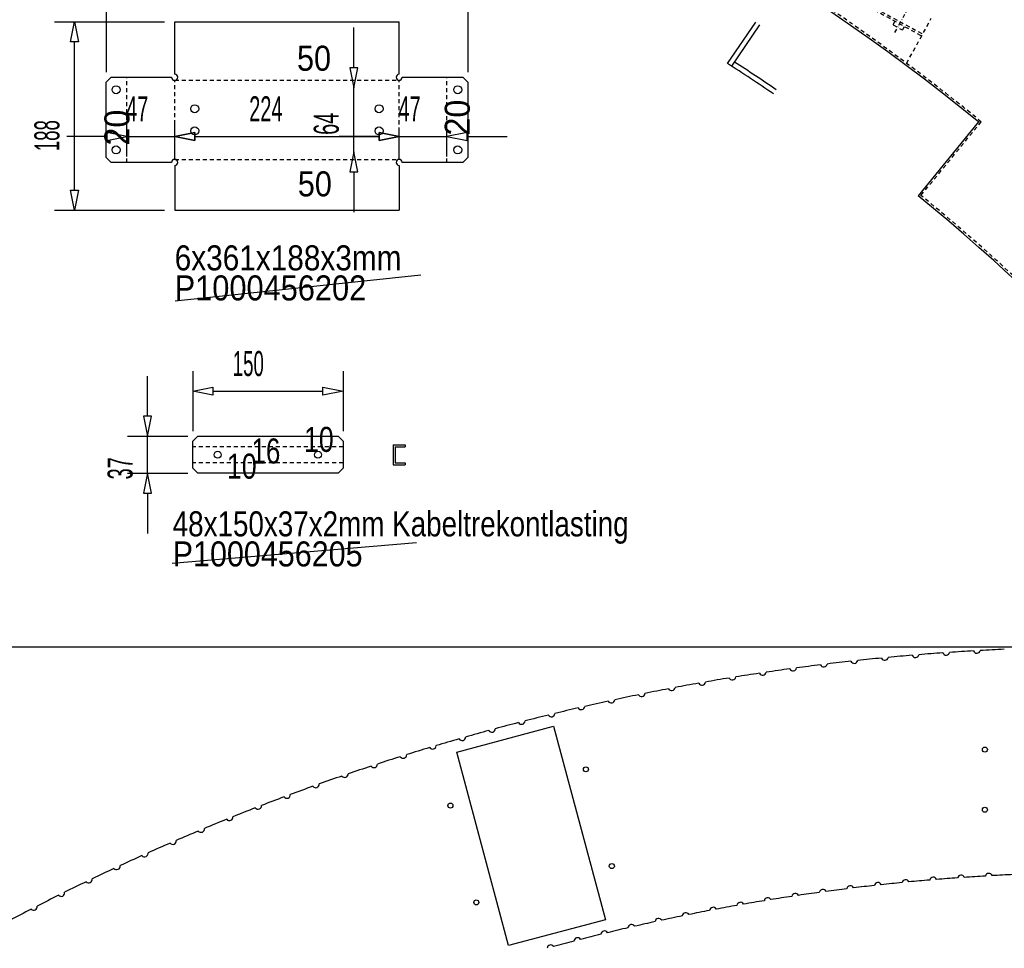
# Model space of a CAD drawing. Extents: x -12664 to -8584, y 4186 to 7036.
# Tile 23 of 35: x -10237 to -9254, y 5260 to 6186. Entities that reach past the tile are written whole.
import ezdxf
from ezdxf.enums import TextEntityAlignment as Align

# ---------------------------------------------------------------- set-up
doc = ezdxf.new("R2010")
doc.units = 0
doc.header["$MEASUREMENT"] = 0
doc.linetypes.add('DASHDOT', pattern=[8.5, 4, -2, 0.5, -2])
doc.linetypes.add('HIDDEN', pattern=[7, 4, -3])
doc.layers.get('0').update_dxf_attribs({"linetype": 'CONTINUOUS'})
for name, color, linetype in [('DIM49', 4, 'CONTINUOUS'), ('LE_GREEN', 3, 'CONTINUOUS'), ('LE_HIDDEN', 7, 'CONTINUOUS'), ('LE_MIDDLE', 7, 'CONTINUOUS'), ('TXT_ALL', 7, 'CONTINUOUS'), ('TXT_DIM49', 2, 'CONTINUOUS')]:
    doc.layers.add(name, color=color, linetype=linetype)

# ---------------------------------------------------------------- blocks, each defined once
blk = doc.blocks.new('_D26', base_point=(-10851.85, 4310.78))
at = {"layer": 'DIM49', "color": 1}
blk.add_line((-10295.79, 5560.31), (-9158.75, 5560.31), dxfattribs=at)
blk = doc.blocks.new('_D36', base_point=(-10150.74, 6123.86))
at = {"layer": 'DIM49', "color": 1}
for p, q in [((-10150.74, 6228.19), (-10150.74, 6133.86)), ((-9789.74, 6228.19), (-9789.74, 6133.86)), ((-10150.74, 6208.19), (-10130.74, 6212.19)), ((-10130.74, 6212.19), (-10130.74, 6204.19)), ((-9809.74, 6204.19), (-9809.74, 6212.19)), ((-9809.74, 6212.19), (-9789.74, 6208.19)), ((-10130.74, 6204.19), (-10150.74, 6208.19)), ((-10130.74, 6208.19), (-9809.74, 6208.19)), ((-9789.74, 6208.19), (-9809.74, 6204.19))]:
    blk.add_line(p, q, dxfattribs=at)
at = {"layer": 'TXT_DIM49', "width": 0.557}
blk.add_text('361', height=25, dxfattribs=at).set_placement((-9989.78, 6223.19), align=Align.CENTER)
blk = doc.blocks.new('_D37', base_point=(-10082.24, 5996.11))
at = {"layer": 'DIM49', "color": 1}
for p, q in [((-10202.24, 6184.11), (-10092.24, 6184.11)), ((-10186.24, 6164.11), (-10182.24, 6184.11)), ((-10182.24, 6184.11), (-10178.24, 6164.11)), ((-10178.24, 6164.11), (-10186.24, 6164.11)), ((-10182.24, 6016.11), (-10182.24, 6164.11)), ((-10182.24, 5996.11), (-10186.24, 6016.11)), ((-10186.24, 6016.11), (-10178.24, 6016.11)), ((-10178.24, 6016.11), (-10182.24, 5996.11)), ((-10202.24, 5996.11), (-10092.24, 5996.11))]:
    blk.add_line(p, q, dxfattribs=at)
at = {"layer": 'TXT_DIM49', "width": 0.557}
blk.add_text('188', height=25, rotation=90, dxfattribs=at).set_placement((-10197.24, 6070.56), align=Align.CENTER)
blk = doc.blocks.new('_D38', base_point=(-10129.99, 6093.86))
at = {"layer": 'DIM49', "color": 1}
for p, q in [((-10129.99, 6049.88), (-10129.99, 6083.86)), ((-10082.24, 6049.88), (-10082.24, 6083.86)), ((-10129.99, 6069.88), (-10149.99, 6073.88)), ((-10149.99, 6073.88), (-10149.99, 6065.88)), ((-10062.24, 6073.88), (-10082.24, 6069.88)), ((-10062.24, 6065.88), (-10062.24, 6073.88)), ((-10149.99, 6069.88), (-10189.99, 6069.88)), ((-10149.99, 6065.88), (-10129.99, 6069.88)), ((-10129.99, 6069.88), (-10082.24, 6069.88)), ((-10082.24, 6069.88), (-10062.24, 6065.88)), ((-10062.24, 6069.88), (-10022.24, 6069.88))]:
    blk.add_line(p, q, dxfattribs=at)
at = {"layer": 'TXT_DIM49', "width": 0.596}
blk.add_text('47', height=25, dxfattribs=at).set_placement((-10119.67, 6084.88), align=Align.CENTER)
blk = doc.blocks.new('_D39', base_point=(-10082.24, 6093.86))
at = {"layer": 'DIM49', "color": 1}
for p, q in [((-10082.24, 6049.88), (-10082.24, 6083.86)), ((-10082.24, 6069.88), (-10062.24, 6073.88)), ((-10062.24, 6073.88), (-10062.24, 6065.88)), ((-9878.24, 6065.88), (-9878.24, 6073.88)), ((-9878.24, 6073.88), (-9858.24, 6069.88)), ((-9858.24, 6049.88), (-9858.24, 6076.36)), ((-10062.24, 6065.88), (-10082.24, 6069.88)), ((-10062.24, 6069.88), (-9878.24, 6069.88)), ((-9858.24, 6069.88), (-9878.24, 6065.88))]:
    blk.add_line(p, q, dxfattribs=at)
at = {"layer": 'TXT_DIM49', "width": 0.596}
blk.add_text('224', height=25, rotation=360, dxfattribs=at).set_placement((-9991.25, 6084.88), align=Align.CENTER)
blk = doc.blocks.new('_D40', base_point=(-9858.24, 6086.36))
at = {"layer": 'DIM49', "color": 1}
for p, q in [((-9858.24, 6069.88), (-9878.24, 6073.88)), ((-9878.24, 6073.88), (-9878.24, 6065.88)), ((-9858.24, 6049.88), (-9858.24, 6076.36)), ((-9810.49, 6049.88), (-9810.49, 6076.36)), ((-9790.49, 6073.88), (-9810.49, 6069.88)), ((-9790.49, 6065.88), (-9790.49, 6073.88)), ((-9878.24, 6069.88), (-9918.24, 6069.88)), ((-9878.24, 6065.88), (-9858.24, 6069.88)), ((-9858.24, 6069.88), (-9810.49, 6069.88)), ((-9810.49, 6069.88), (-9790.49, 6065.88)), ((-9790.49, 6069.88), (-9750.49, 6069.88))]:
    blk.add_line(p, q, dxfattribs=at)
at = {"layer": 'TXT_DIM49', "width": 0.596}
blk.add_text('47', height=25, rotation=360, dxfattribs=at).set_placement((-9847.92, 6084.88), align=Align.CENTER)
blk = doc.blocks.new('_D41', base_point=(-9903.48, 6054.36))
at = {"layer": 'DIM49', "color": 1}
for p, q in [((-9903.48, 6138.36), (-9903.48, 6178.36)), ((-9899.48, 6138.36), (-9907.48, 6138.36)), ((-9907.48, 6138.36), (-9903.48, 6118.36)), ((-9903.48, 6118.36), (-9899.48, 6138.36)), ((-9903.48, 6054.36), (-9903.48, 6118.36)), ((-9903.48, 6054.36), (-9907.48, 6034.36)), ((-9899.48, 6034.36), (-9903.48, 6054.36)), ((-9907.48, 6034.36), (-9899.48, 6034.36)), ((-9903.48, 6034.36), (-9903.48, 5994.36))]:
    blk.add_line(p, q, dxfattribs=at)
at = {"layer": 'TXT_DIM49', "width": 0.596}
blk.add_text('64', height=25, rotation=90, dxfattribs=at).set_placement((-9918.48, 6082.43), align=Align.CENTER)
blk = doc.blocks.new('_D42', base_point=(-10064.24, 5765.63))
at = {"layer": 'DIM49', "color": 1}
for p, q in [((-10064.24, 5835.63), (-10064.24, 5775.63)), ((-9914.24, 5835.63), (-9914.24, 5775.63)), ((-10064.24, 5815.63), (-10044.24, 5819.63)), ((-10044.24, 5819.63), (-10044.24, 5811.63)), ((-9934.24, 5811.63), (-9934.24, 5819.63)), ((-9934.24, 5819.63), (-9914.24, 5815.63)), ((-10044.24, 5811.63), (-10064.24, 5815.63)), ((-10044.24, 5815.63), (-9934.24, 5815.63)), ((-9914.24, 5815.63), (-9934.24, 5811.63))]:
    blk.add_line(p, q, dxfattribs=at)
at = {"layer": 'TXT_DIM49', "width": 0.557}
blk.add_text('150', height=25, dxfattribs=at).set_placement((-10008.79, 5830.63), align=Align.CENTER)
blk = doc.blocks.new('_D43', base_point=(-10059.24, 5733.63))
at = {"layer": 'DIM49', "color": 1}
for p, q in [((-10109.24, 5790.63), (-10109.24, 5830.63)), ((-10105.24, 5790.63), (-10113.24, 5790.63)), ((-10113.24, 5790.63), (-10109.24, 5770.63)), ((-10109.24, 5770.63), (-10105.24, 5790.63)), ((-10129.24, 5770.63), (-10069.24, 5770.63)), ((-10109.24, 5733.63), (-10109.24, 5770.63)), ((-10129.24, 5733.63), (-10069.24, 5733.63)), ((-10109.24, 5733.63), (-10113.24, 5713.63)), ((-10105.24, 5713.63), (-10109.24, 5733.63)), ((-10113.24, 5713.63), (-10105.24, 5713.63)), ((-10109.24, 5713.63), (-10109.24, 5673.63))]:
    blk.add_line(p, q, dxfattribs=at)
at = {"layer": 'TXT_DIM49', "width": 0.596}
blk.add_text('37', height=25, rotation=90, dxfattribs=at).set_placement((-10124.24, 5738.56), align=Align.CENTER)

msp = doc.modelspace()

# ---------------------------------------------------------------- linework, layer by layer
for p, q in [((-9530.48, 6142.67), (-9502.41, 6183.91)), ((-9526.35, 6139.86), (-9498.2, 6181.2)), ((-9280.2, 6084.23), (-9340.31, 6010.66)), ((-10081.68, 5905.72), (-9836.65, 5931.72)), ((-9864.24, 5762.13), (-9864.24, 5742.13)), ((-9864.24, 5762.13), (-9852.24, 5762.13)), ((-9862.24, 5760.13), (-9852.24, 5760.13)), ((-9862.24, 5760.13), (-9862.24, 5744.13)), ((-9852.24, 5762.13), (-9852.24, 5760.13)), ((-9864.24, 5742.13), (-9852.24, 5742.13)), ((-9862.24, 5744.13), (-9852.24, 5744.13)), ((-9852.24, 5744.13), (-9852.24, 5742.13)), ((-10084.66, 5643.84), (-9840.82, 5664.6))]:
    msp.add_line(p, q)
for radius, start, end in [(2345, 32.74999, 147.24999), (2120, 50.74999, 89.99999), (2020, 55.74999, 57.31021), (2025, 55.74999, 57.16484), (2025, 32.74999, 50.74999)]:
    msp.add_arc((-10621.54, 4442.52), radius, start, end)
at = {"layer": 'LE_GREEN'}
for p, q in [((-10082.24, 6184.11), (-9858.24, 6184.11)), ((-10082.24, 6131.86), (-10082.24, 6184.11)), ((-9858.24, 6131.86), (-9858.24, 6184.11)), ((-10150.74, 6123.86), (-10145.74, 6128.86)), ((-10145.74, 6128.86), (-10085.24, 6128.86)), ((-9855.24, 6128.86), (-9794.74, 6128.86)), ((-9794.74, 6128.86), (-9789.74, 6123.86)), ((-9789.74, 6123.86), (-9789.74, 6048.86)), ((-9794.74, 6043.86), (-9855.24, 6043.86)), ((-9789.74, 6048.86), (-9794.74, 6043.86)), ((-10082.24, 6040.86), (-10082.24, 5996.11)), ((-9858.24, 6040.86), (-9858.24, 5996.11)), ((-10082.24, 5996.11), (-9858.24, 5996.11)), ((-9800.74, 5455.39), (-9704.14, 5481.27)), ((-9704.14, 5481.27), (-9652.38, 5288.09)), ((-9748.97, 5262.21), (-9800.74, 5455.39)), ((-9652.38, 5288.09), (-9748.97, 5262.21))]:
    msp.add_line(p, q, dxfattribs=at)
for points in [[(-10085.24, 6043.86), (-10145.74, 6043.86), (-10150.74, 6048.86), (-10150.74, 6123.86)], [(-10059.24, 5770.63), (-9919.24, 5770.63), (-9914.24, 5765.63), (-9914.24, 5738.63), (-9919.24, 5733.63), (-10059.24, 5733.63), (-10064.24, 5738.63), (-10064.24, 5765.63), (-10059.24, 5770.63)]]:
    msp.add_lwpolyline(points, dxfattribs=at)
for centre, radius in [((-10140.74, 6116.36), 4), ((-9799.74, 6116.36), 4), ((-10062.24, 6097.36), 4), ((-9878.24, 6097.36), 4), ((-10062.24, 6075.36), 4), ((-9878.24, 6075.36), 4), ((-10140.74, 6056.36), 4), ((-9799.74, 6056.36), 4), ((-10039.24, 5752.13), 3.5), ((-9939.24, 5752.13), 3.5), ((-9273.75, 5457.81), 2.5), ((-9671.88, 5438.15), 2.5), ((-9807.11, 5401.92), 2.5), ((-9273.75, 5397.81), 2.5), ((-9646, 5341.56), 2.5), ((-9781.23, 5305.33), 2.5)]:
    msp.add_circle(centre, radius, dxfattribs=at)
for centre, radius, start, end in [((-10082.24, 6128.86), 3, 180, 90), ((-9858.24, 6128.86), 3, 90, 0), ((-10082.24, 6043.86), 3, -90, 180), ((-9858.24, 6043.86), 3, 0, -90), ((-9148.75, 3215.31), 2345, 94.83133, 95.41747), ((-9342.99, 5553.25), 3.5, -158.60809, -11.89311), ((-9148.75, 3215.31), 2345, 94.08133, 94.66747), ((-9312.37, 5555.6), 3.5, -159.3581, -12.64312), ((-9148.75, 3215.31), 2345, 93.33132, 93.91746), ((-9281.72, 5557.54), 3.5, -160.10811, -13.39313), ((-9148.75, 3215.31), 2345, 92.58131, 93.16745), ((-9148.75, 3215.31), 2345, 97.08136, 97.6675), ((-9434.63, 5543.83), 3.5, -156.35806, -9.64309), ((-9148.75, 3215.31), 2345, 96.33135, 96.91749), ((-9404.12, 5547.37), 3.5, -157.10807, -10.3931), ((-9148.75, 3215.31), 2345, 95.58134, 96.16748), ((-9373.58, 5550.51), 3.5, -157.85808, -11.1431), ((-9148.75, 3215.31), 2345, 98.58138, 99.16752), ((-9495.48, 5535.54), 3.5, -154.85805, -8.14307), ((-9148.75, 3215.31), 2345, 97.83137, 98.41751), ((-9465.08, 5539.88), 3.5, -155.60805, -8.89308), ((-9148.75, 3215.31), 2345, 100.08139, 100.66753), ((-9556.1, 5525.67), 3.5, -153.35803, -6.64305), ((-9148.75, 3215.31), 2345, 99.33138, 99.91753), ((-9525.83, 5530.81), 3.5, -154.10804, -7.39306), ((-9148.75, 3215.31), 2345, 101.58141, 102.16755), ((-9616.44, 5514.22), 3.5, -151.85801, -5.14304), ((-9148.75, 3215.31), 2345, 100.8314, 101.41754), ((-9586.31, 5520.14), 3.5, -152.60802, -5.89304), ((-9148.75, 3215.31), 2345, 102.33142, 102.91756), ((-9646.49, 5507.9), 3.5, -151.108, -4.39303), ((-9706.34, 5494.08), 3.5, -149.60799, -2.89301), ((-9148.75, 3215.31), 2345, 103.08143, 103.66757), ((-9676.46, 5501.19), 3.5, -150.35799, -3.64302), ((-9148.75, 3215.31), 2345, 104.58144, 105.16758), ((-9736.12, 5486.59), 3.5, -148.85798, -2.143), ((-9148.75, 3215.31), 2345, 103.83144, 104.41758), ((-9148.75, 3215.31), 2345, 105.33145, 105.91759), ((-9765.8, 5478.71), 3.5, -148.10797, -1.39299), ((-9148.75, 3215.31), 2345, 106.08146, 106.6676), ((-9795.37, 5470.43), 3.5, -147.35796, -0.64299), ((-9148.75, 3215.31), 2345, 106.83147, 107.41761), ((-9824.84, 5461.78), 3.5, -146.60795, 0.10702), ((-9883.41, 5443.31), 3.5, -145.10794, 1.60704), ((-9148.75, 3215.31), 2345, 107.58148, 108.16762), ((-9854.18, 5452.74), 3.5, -145.85794, 0.85703), ((-9912.51, 5433.5), 3.5, -144.35793, 2.35705), ((-9148.75, 3215.31), 2345, 108.33149, 108.91763), ((-9148.75, 3215.31), 2345, 109.08149, 109.66764), ((-9148.75, 3215.31), 2345, 109.8315, 110.41764), ((-9941.48, 5423.31), 3.5, -143.60792, 3.10706), ((-9148.75, 3215.31), 2345, 110.58151, 111.16765), ((-9970.32, 5412.75), 3.5, -142.85791, 3.85707), ((-9148.75, 3215.31), 2345, 111.33152, 111.91766), ((-9999.01, 5401.81), 3.5, -142.1079, 4.60707), ((-9148.75, 3215.31), 2345, 112.08153, 112.66767), ((-10027.56, 5390.49), 3.5, -141.35789, 5.35708), ((-9148.75, 3215.31), 2345, 112.83154, 113.41768), ((-10055.96, 5378.8), 3.5, -140.60788, 6.10709), ((-10084.2, 5366.74), 3.5, -139.85788, 6.8571), ((-9148.75, 3215.31), 2345, 113.58155, 114.16769), ((-9148.75, 3215.31), 2345, 114.33155, 114.91769), ((-10112.28, 5354.31), 3.5, -139.10787, 7.60711), ((-9148.75, 3215.31), 2345, 115.08156, 115.6677), ((-10140.19, 5341.51), 3.5, -138.35786, 8.35712), ((-9148.75, 3215.31), 2345, 115.83157, 116.41771), ((-10167.94, 5328.35), 3.5, -137.60785, 9.10712), ((-9352.84, 5324.46), 3.5, 22.08325, 168.96847), ((-9148.75, 3215.31), 2120, 94.86771, 95.43637), ((-9325.21, 5326.95), 3.5, 21.33325, 168.21847), ((-9148.75, 3215.31), 2120, 94.11771, 94.68637), ((-9297.56, 5329.08), 3.5, 20.58325, 167.46847), ((-9148.75, 3215.31), 2120, 93.36771, 93.93637), ((-9269.88, 5330.84), 3.5, 19.83325, 166.71847), ((-9148.75, 3215.31), 2120, 92.61771, 93.18637), ((-9435.49, 5314.82), 3.5, 24.33325, 171.21847), ((-9148.75, 3215.31), 2120, 97.11771, 97.68637), ((-9407.98, 5318.39), 3.5, 23.58325, 170.46847), ((-9148.75, 3215.31), 2120, 96.36771, 96.93637), ((-9380.43, 5321.61), 3.5, 22.83325, 169.71847), ((-9148.75, 3215.31), 2120, 95.61771, 96.18637), ((-9148.75, 3215.31), 2345, 116.58158, 117.16772), ((-10195.51, 5314.83), 3.5, -136.85784, 9.85713), ((-9148.75, 3215.31), 2120, 99.36771, 99.93637), ((-9490.35, 5306.59), 3.5, 25.83325, 172.71847), ((-9148.75, 3215.31), 2120, 98.61771, 99.18637), ((-9462.94, 5310.89), 3.5, 25.08325, 171.96847), ((-9148.75, 3215.31), 2120, 97.86771, 98.43637), ((-9148.75, 3215.31), 2345, 117.33159, 117.91773), ((-10222.91, 5300.95), 3.5, -136.10783, 10.60714), ((-9148.75, 3215.31), 2120, 100.86771, 101.43637), ((-9544.97, 5296.94), 3.5, 27.33325, 174.21847), ((-9148.75, 3215.31), 2120, 100.11771, 100.68637), ((-9517.69, 5301.94), 3.5, 26.58325, 173.46847), ((-9148.75, 3215.31), 2120, 102.36771, 102.93637), ((-9599.33, 5285.85), 3.5, 28.83325, 175.71847), ((-9148.75, 3215.31), 2120, 101.61771, 102.18637), ((-9572.19, 5291.57), 3.5, 28.08325, 174.96847), ((-9653.37, 5273.35), 3.5, 30.33325, 177.21847), ((-9148.75, 3215.31), 2120, 103.11771, 103.68637), ((-9626.39, 5279.77), 3.5, 29.58325, 176.46847), ((-9148.75, 3215.31), 2120, 104.61771, 105.18637), ((-9680.27, 5266.56), 3.5, 31.08325, 177.96847), ((-9148.75, 3215.31), 2120, 103.86771, 104.43637), ((-9707.07, 5259.43), 3.5, 31.83325, 178.71847)]:
    msp.add_arc(centre, radius, start, end, dxfattribs=at)
at = {"layer": 'LE_HIDDEN', "color": 1, "linetype": 'HIDDEN'}
for p, q in [((-9863.48, 6457.65), (-9336.82, 6170.21)), ((-9862.52, 6459.41), (-9335.86, 6171.96)), ((-9351.82, 6142.72), (-9327.24, 6187.76)), ((-10129.99, 6043.86), (-10129.99, 6128.86)), ((-10082.24, 6046.86), (-10082.24, 6125.86)), ((-10082.24, 6125.86), (-9858.24, 6125.86)), ((-9858.24, 6046.86), (-9858.24, 6125.86)), ((-9810.49, 6043.86), (-9810.49, 6128.86)), ((-10082.24, 6046.86), (-9858.24, 6046.86)), ((-9914.24, 5760.13), (-10064.24, 5760.13)), ((-9914.24, 5744.13), (-10064.24, 5744.13))]:
    msp.add_line(p, q, dxfattribs=at)
for points in [[(-9363.63, 6184.84), (-9365.36, 6181.68)], [(-9365.16, 6181.01), (-9356.29, 6176.17), (-9355.62, 6176.37), (-9353.89, 6179.53)], [(-9278.94, 6085.78), (-9280.2, 6084.23)]]:
    msp.add_lwpolyline(points, dxfattribs=at)
msp.add_lwpolyline([(-8917.83, 5540.75, 0.078205), (-9337.5, 6010.94), (-9277.39, 6084.51)], format="xyb", dxfattribs=at)
for radius, start, end in [(2343, 32.79889, 89.95109), (2122, 50.69598, 89.94599)]:
    msp.add_arc((-10621.54, 4442.52), radius, start, end, dxfattribs=at)
at = {"layer": 'LE_MIDDLE', "color": 1, "linetype": 'DASHDOT'}
msp.add_line((-9363.55, 6173.41), (-9344.39, 6208.52), dxfattribs=at)
msp.add_lwpolyline([(-9365.36, 6181.68), (-9365.16, 6181.01)], dxfattribs=at)

# ---------------------------------------------------------------- block references
at = {"layer": 'DIM49'}
for name, p in [('_D36', (-10150.74, 6123.86)), ('_D37', (-10082.24, 5996.11)), ('_D41', (-9903.48, 6054.36)), ('_D38', (-10129.99, 6093.86)), ('_D39', (-10082.24, 6093.86)), ('_D40', (-9858.24, 6086.36)), ('_D42', (-10064.24, 5765.63)), ('_D43', (-10059.24, 5733.63)), ('_D26', (-10851.85, 4310.78))]:
    msp.add_blockref(name, p, dxfattribs=at)

# ---------------------------------------------------------------- texts
at = {"layer": 'TXT_ALL', "color": 4}
for s, width, p in [('50', 0.914, (-9960.19, 6135.34)), ('50', 0.914, (-9959.35, 6009.95)), ('6x361x188x3mm', 0.889, (-10082.24, 5936.11)), ('P1000456202', 0.918, (-10082.24, 5906.11)), ('10', 0.797, (-9953.18, 5754.94)), ('16', 0.773, (-10005.54, 5743.36)), ('10', 0.797, (-10030.09, 5728.2)), ('48x150x37x2mm Kabeltrekontlasting', 0.83, (-10084.24, 5670.63)), ('P1000456205', 0.91, (-10084.24, 5640.63))]:
    msp.add_text(s, height=25, dxfattribs=dict(at, width=width)).set_placement(p)
at = {"layer": 'TXT_ALL', "color": 4, "width": 0.961}
for p in [(-9787.74, 6070.71), (-10127.37, 6060.71)]:
    msp.add_text('20', height=25, rotation=90.00021, dxfattribs=at).set_placement(p)

doc.saveas('drawing.dxf')
